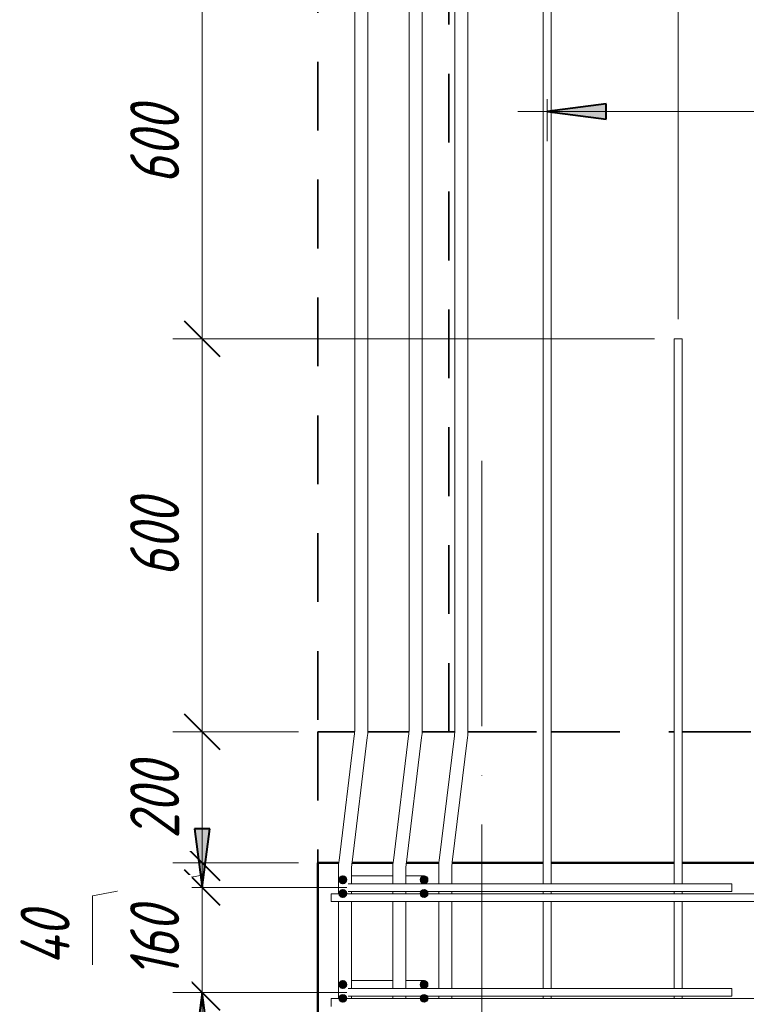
# Model space of a CAD drawing. Header units: millimetres. Extents: x -17457 to 38668, y -1477 to 6786.
# Tile 39 of 104: x -474 to 636, y 3684 to 5188. Entities that reach past the tile are written whole.
import ezdxf

# ---------------------------------------------------------------- set-up
doc = ezdxf.new("R2010")
doc.units = ezdxf.units.MM
doc.linetypes.add('01 Штриховая _4 мм_', pattern=[180, 105, -75])
doc.linetypes.add('ADSK_Линия сетки', pattern=[750, 600, -75, 0, -75])
for name, color, linetype, lineweight in [('A-____-____-DIMS', 211, 'Continuous', 9), ('A-____-____-DIMS-30', 211, 'Continuous', 9), ('A-FLOR-____-OTLN', 192, 'Continuous', 20), ('A-WALL-____-MCUT', 113, 'Continuous', 50), ('A-WALL-____-OTLN', 113, 'Continuous', 20), ('S-GRID-____-OTLN', 1, 'Continuous', 9), ('S-RBAR-____-MCUT', 171, 'Continuous', 20), ('S-RBAR-____-OTLN', 171, 'Continuous', 100)]:
    doc.layers.add(name, color=color, linetype=linetype, lineweight=lineweight)
doc.styles.add('GOST Common_I_1', font='GOST Common Italic.ttf', dxfattribs={"width": 0.8, "height": 75})
doc.dimstyles.new('ADSK_Для_арматуры_Основной_2_5_мм_шаг_кол-во_Стрелки_точный', dxfattribs={"dimscale": 304.8, "dimtxt": 0.247469, "dimasz": 0.295276, "dimexe": 0.147638, "dimexo": 0.000484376, "dimgap": 0.03937, "dimtad": 1, "dimdec": 0, "dimlfac": 304.8, "dimdsep": 46, "dimtxsty": 'GOST Common_I_1', "dimsah": 1, "dimcen": 0.09, "dimdle": 0.147638, "dimazin": 0, "dimtfac": 1, "dimtdec": 4, "dimtix": 1, "dimtmove": 0, "dimatfit": 3, "dimfxl": 1, "dimtvp": 1, "dimtfill": 1, "dimtolj": 1, "dimtzin": 0, "dimarcsym": 2})
doc.dimstyles.new('ADSK_Округление_5мм__Узкий_', dxfattribs={"dimscale": 304.8, "dimtxt": 0.247469, "dimasz": 0.177165, "dimexe": 0.147638, "dimexo": 0.000322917, "dimgap": 0.03937, "dimtad": 1, "dimdec": 0, "dimlfac": 304.8, "dimrnd": 5, "dimdsep": 46, "dimtxsty": 'GOST Common_I_1', "dimblk1": 'OBLIQUE', "dimblk2": 'OBLIQUE', "dimsah": 1, "dimcen": 0.09, "dimdle": 0.147638, "dimazin": 0, "dimtfac": 1, "dimtdec": 4, "dimtix": 1, "dimtmove": 1, "dimatfit": 3, "dimfxl": 1, "dimtvp": 1, "dimtfill": 1, "dimtolj": 1, "dimtzin": 0, "dimlwd": 20, "dimlwe": 20, "dimarcsym": 2})
doc.dimstyles.new('ADSK_Округление_5мм__Узкий__1', dxfattribs={"dimscale": 304.8, "dimtxt": 0.247469, "dimasz": 0.177165, "dimexe": 0.147638, "dimexo": 0.000322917, "dimgap": 0.03937, "dimtad": 1, "dimdec": 0, "dimlfac": 304.8, "dimrnd": 5, "dimdsep": 46, "dimtxsty": 'GOST Common_I_1', "dimblk1": 'OBLIQUE', "dimblk2": 'OBLIQUE', "dimsah": 1, "dimcen": 0.09, "dimdle": 0.147638, "dimazin": 0, "dimtfac": 1, "dimtdec": 4, "dimtix": 1, "dimtmove": 0, "dimatfit": 3, "dimfxl": 1, "dimtvp": 1, "dimtfill": 1, "dimtolj": 1, "dimtzin": 0, "dimlwd": 20, "dimlwe": 20, "dimarcsym": 2})

# ---------------------------------------------------------------- blocks, each defined once
blk = doc.blocks.new('DIMBLOCK113-КЖ1_Р_ВЭ1_Армирование_10')
at = {"layer": 'A-____-____-DIMS-30', "lineweight": 40}
for p, q in [((-195.2, 3702), (-222.2, 3729)), ((-195.2, 3702), (-168.2, 3675)), ((-195.2, 2102), (-222.2, 2129)), ((-195.2, 2102), (-168.2, 2075))]:
    blk.add_line(p, q, dxfattribs=at)
at = {"layer": 'A-____-____-DIMS-30', "lineweight": 20}
for p, q in [((-195.2, 3702), (-240.2, 3702)), ((-195.2, 2102), (-195.2, 3702)), ((-195.2, 3702), (25.7, 3702)), ((-195.2, 2102), (-240.2, 2102)), ((-195.2, 2102), (25.7, 2102))]:
    blk.add_line(p, q, dxfattribs=at)
at = {"layer": 'A-____-____-DIMS-30', "color": 0, "lineweight": 20, "insert": (-305.2, 2823.4), "char_height": 75, "width": 188.699, "attachment_point": 1, "rotation": 90, "line_spacing_factor": 1.022761, "style": 'GOST Common_I_1', "bg_fill": 3, "box_fill_scale": 1.25, "bg_fill_color": 256, "bg_fill_true_color": 13158600, "bg_fill_transparency": 0}
blk.add_mtext('1600', dxfattribs=at)
blk = doc.blocks.new('_Oblique')
at = {"color": 0, "linetype": 'ByBlock', "lineweight": -2}
blk.add_line((-0.5, -0.5), (0.5, 0.5), dxfattribs=at)
blk = doc.blocks.new('DIMBLOCK114-КЖ1_Р_ВЭ1_Армирование_10')
at = {"layer": 'A-____-____-DIMS-30', "lineweight": 40}
for p, q in [((-195.2, 3862), (-222.2, 3889)), ((-195.2, 3862), (-168.2, 3835)), ((-195.2, 3702), (-222.2, 3729)), ((-195.2, 3702), (-168.2, 3675))]:
    blk.add_line(p, q, dxfattribs=at)
at = {"layer": 'A-____-____-DIMS-30', "lineweight": 20}
for p, q in [((-195.2, 3862), (-240.2, 3862)), ((-195.2, 3702), (-195.2, 3862)), ((-195.2, 3862), (25.7, 3862)), ((-195.2, 3702), (-240.2, 3702)), ((-195.2, 3702), (25.7, 3702))]:
    blk.add_line(p, q, dxfattribs=at)
at = {"layer": 'A-____-____-DIMS-30', "color": 0, "lineweight": 20, "insert": (-305.2, 3724.5), "char_height": 75, "width": 138.073, "attachment_point": 1, "rotation": 90, "line_spacing_factor": 1.022761, "style": 'GOST Common_I_1', "bg_fill": 3, "box_fill_scale": 1.25, "bg_fill_color": 256, "bg_fill_true_color": 13158600, "bg_fill_transparency": 0}
blk.add_mtext('160', dxfattribs=at)
blk = doc.blocks.new('DIMBLOCK115-КЖ1_Р_ВЭ1_Армирование_10')
at = {"layer": 'A-____-____-DIMS-30', "lineweight": 40}
for p, q in [((-195.2, 3900), (-222.2, 3927)), ((-195.2, 3900), (-168.2, 3873)), ((-195.2, 3862), (-222.2, 3889)), ((-195.2, 3862), (-168.2, 3835))]:
    blk.add_line(p, q, dxfattribs=at)
at = {"layer": 'A-____-____-DIMS-30', "lineweight": 20}
for p, q in [((-195.2, 3900), (-240.2, 3900)), ((-195.2, 3862), (-195.2, 3900)), ((-195.2, 3900), (-48.3, 3900)), ((-362.5, 3849.7), (-195.2, 3881)), ((-362.5, 3744), (-362.5, 3849.7)), ((-195.2, 3862), (-240.2, 3862)), ((-195.2, 3862), (25.7, 3862))]:
    blk.add_line(p, q, dxfattribs=at)
at = {"layer": 'A-____-____-DIMS-30', "color": 0, "lineweight": 20, "insert": (-472.5, 3744), "char_height": 75, "width": 108.924, "attachment_point": 1, "rotation": 90, "line_spacing_factor": 1.022761, "style": 'GOST Common_I_1', "bg_fill": 3, "box_fill_scale": 1.25, "bg_fill_color": 256, "bg_fill_true_color": 13158600, "bg_fill_transparency": 0}
blk.add_mtext('40', dxfattribs=at)
blk = doc.blocks.new('DIMBLOCK116-КЖ1_Р_ВЭ1_Армирование_10')
at = {"layer": 'A-____-____-DIMS-30', "lineweight": 40}
for p, q in [((-195.2, 4100), (-222.2, 4127)), ((-195.2, 4100), (-168.2, 4073)), ((-195.2, 3900), (-222.2, 3927)), ((-195.2, 3900), (-168.2, 3873))]:
    blk.add_line(p, q, dxfattribs=at)
at = {"layer": 'A-____-____-DIMS-30', "lineweight": 20}
for p, q in [((-195.2, 4100), (-240.2, 4100)), ((-195.2, 3900), (-195.2, 4100)), ((-195.2, 4100), (-48.3, 4100)), ((-195.2, 3900), (-240.2, 3900)), ((-195.2, 3900), (-48.3, 3900))]:
    blk.add_line(p, q, dxfattribs=at)
at = {"layer": 'A-____-____-DIMS-30', "color": 0, "lineweight": 20, "insert": (-305.2, 3936.7), "char_height": 75, "width": 151.88, "attachment_point": 1, "rotation": 90, "line_spacing_factor": 1.022761, "style": 'GOST Common_I_1', "bg_fill": 3, "box_fill_scale": 1.25, "bg_fill_color": 256, "bg_fill_true_color": 13158600, "bg_fill_transparency": 0}
blk.add_mtext('200', dxfattribs=at)
blk = doc.blocks.new('DIMBLOCK117-КЖ1_Р_ВЭ1_Армирование_10')
at = {"layer": 'A-____-____-DIMS-30', "lineweight": 40}
for p, q in [((-195.2, 4700), (-222.2, 4727)), ((-195.2, 4700), (-168.2, 4673)), ((-195.2, 4100), (-222.2, 4127)), ((-195.2, 4100), (-168.2, 4073))]:
    blk.add_line(p, q, dxfattribs=at)
at = {"layer": 'A-____-____-DIMS-30', "lineweight": 20}
for p, q in [((-195.2, 4700), (-240.2, 4700)), ((-195.2, 4100), (-195.2, 4700)), ((-195.2, 4700), (495.7, 4700)), ((-195.2, 4100), (-240.2, 4100)), ((-195.2, 4100), (-48.3, 4100))]:
    blk.add_line(p, q, dxfattribs=at)
at = {"layer": 'A-____-____-DIMS-30', "color": 0, "lineweight": 20, "insert": (-305.2, 4336.7), "char_height": 75, "width": 151.88, "attachment_point": 1, "rotation": 90, "line_spacing_factor": 1.022761, "style": 'GOST Common_I_1', "bg_fill": 3, "box_fill_scale": 1.25, "bg_fill_color": 256, "bg_fill_true_color": 13158600, "bg_fill_transparency": 0}
blk.add_mtext('600', dxfattribs=at)
blk = doc.blocks.new('DIMBLOCK118-КЖ1_Р_ВЭ1_Армирование_10')
at = {"layer": 'A-____-____-DIMS-30', "lineweight": 40}
for p, q in [((-195.2, 5300), (-222.2, 5327)), ((-195.2, 5300), (-168.2, 5273)), ((-195.2, 4700), (-222.2, 4727)), ((-195.2, 4700), (-168.2, 4673))]:
    blk.add_line(p, q, dxfattribs=at)
at = {"layer": 'A-____-____-DIMS-30', "lineweight": 20}
for p, q in [((-195.2, 5300), (-240.2, 5300)), ((-195.2, 4700), (-195.2, 5300)), ((-195.2, 5300), (295.7, 5300)), ((-195.2, 4700), (-240.2, 4700)), ((-195.2, 4700), (495.7, 4700))]:
    blk.add_line(p, q, dxfattribs=at)
at = {"layer": 'A-____-____-DIMS-30', "color": 0, "lineweight": 20, "insert": (-305.2, 4936.7), "char_height": 75, "width": 151.88, "attachment_point": 1, "rotation": 90, "line_spacing_factor": 1.022761, "style": 'GOST Common_I_1', "bg_fill": 3, "box_fill_scale": 1.25, "bg_fill_color": 256, "bg_fill_true_color": 13158600, "bg_fill_transparency": 0}
blk.add_mtext('600', dxfattribs=at)
blk = doc.blocks.new('DIMBLOCK137-КЖ1_Р_ВЭ1_Армирование_10')
at = {"layer": 'A-____-____-DIMS-30', "lineweight": 20}
for p, q in [((331.7, 6469.5), (331.7, 6514.5)), ((531.7, 6469.5), (531.7, 6514.5)), ((331.7, 6469.5), (531.7, 6469.5)), ((331.7, 6469.5), (331.7, 5330)), ((531.7, 6469.5), (531.7, 4730))]:
    blk.add_line(p, q, dxfattribs=at)
at = {"layer": 'A-____-____-DIMS-30', "lineweight": 40}
for p, q in [((331.7, 6469.5), (358.7, 6496.5)), ((531.7, 6469.5), (558.7, 6496.5)), ((331.7, 6469.5), (304.7, 6442.5)), ((531.7, 6469.5), (504.7, 6442.5))]:
    blk.add_line(p, q, dxfattribs=at)
at = {"layer": 'A-____-____-DIMS-30', "color": 0, "lineweight": 20, "insert": (368.4, 6579.5), "char_height": 75, "width": 151.88, "attachment_point": 1, "line_spacing_factor": 1.022761, "style": 'GOST Common_I_1', "bg_fill": 3, "box_fill_scale": 1.25, "bg_fill_color": 256, "bg_fill_true_color": 13158600, "bg_fill_transparency": 0}
blk.add_mtext('200', dxfattribs=at)
blk = doc.blocks.new('DIMBLOCK138-КЖ1_Р_ВЭ1_Армирование_10')
at = {"layer": 'A-____-____-DIMS-30', "lineweight": 20}
for p, q in [((531.7, 6469.5), (531.7, 6514.5)), ((1331.7, 6469.5), (1331.7, 6514.5)), ((531.7, 6469.5), (1331.7, 6469.5)), ((531.7, 6469.5), (531.7, 4730)), ((1331.7, 6469.5), (1331.7, 4730))]:
    blk.add_line(p, q, dxfattribs=at)
at = {"layer": 'A-____-____-DIMS-30', "lineweight": 40}
for p, q in [((531.7, 6469.5), (558.7, 6496.5)), ((1331.7, 6469.5), (1358.7, 6496.5)), ((531.7, 6469.5), (504.7, 6442.5)), ((1331.7, 6469.5), (1304.7, 6442.5))]:
    blk.add_line(p, q, dxfattribs=at)
at = {"layer": 'A-____-____-DIMS-30', "color": 0, "lineweight": 20, "insert": (868.4, 6579.5), "char_height": 75, "width": 151.88, "attachment_point": 1, "line_spacing_factor": 1.022761, "style": 'GOST Common_I_1', "bg_fill": 3, "box_fill_scale": 1.25, "bg_fill_color": 256, "bg_fill_true_color": 13158600, "bg_fill_transparency": 0}
blk.add_mtext('800', dxfattribs=at)
blk = doc.blocks.new('DIMBLOCK171-КЖ1_Р_ВЭ1_Армирование_10')
at = {"layer": 'A-____-____-DIMS-30', "lineweight": 40}
for points in [[(331.7, 5047.2), (421.7, 5035.4), (421.7, 5059.1)], [(1531.7, 5047.2), (1441.7, 5059.1), (1441.7, 5035.4)]]:
    blk.add_hatch(color=256, dxfattribs=at).paths.add_polyline_path(points)
at = {"layer": 'A-____-____-DIMS-30'}
for p, q in [((331.7, 5047.2), (331.7, 5065.9)), ((1531.7, 5047.2), (1531.7, 5065.9)), ((286.7, 5047.2), (1576.7, 5047.2)), ((331.7, 5047.2), (331.7, 5002.2)), ((1531.7, 5047.2), (1531.7, 5002.2))]:
    blk.add_line(p, q, dxfattribs=at)
at = {"layer": 'A-____-____-DIMS-30', "lineweight": 40}
for p, q in [((421.7, 5059.1), (331.7, 5047.2)), ((421.7, 5035.4), (421.7, 5059.1)), ((1531.7, 5047.2), (1441.7, 5059.1)), ((1441.7, 5059.1), (1441.7, 5035.4)), ((331.7, 5047.2), (421.7, 5035.4)), ((1441.7, 5035.4), (1531.7, 5047.2))]:
    blk.add_line(p, q, dxfattribs=at)
at = {"layer": 'A-____-____-DIMS-30', "color": 0, "insert": (723.3, 5157.2), "char_height": 75, "width": 500.13, "attachment_point": 1, "line_spacing_factor": 1.022761, "style": 'GOST Common_I_1', "bg_fill": 3, "box_fill_scale": 1.25, "bg_fill_color": 256, "bg_fill_true_color": 13158600, "bg_fill_transparency": 0}
blk.add_mtext('400x3=1200', dxfattribs=at)
blk = doc.blocks.new('_None')
blk = doc.blocks.new('DIMBLOCK172-КЖ1_Р_ВЭ1_Армирование_10')
at = {"layer": 'A-____-____-DIMS-30', "lineweight": 40}
for points in [[(531.7, 6469.5), (621.7, 6457.6), (621.7, 6481.3)], [(1331.7, 6469.5), (1241.7, 6481.3), (1241.7, 6457.6)]]:
    blk.add_hatch(color=256, dxfattribs=at).paths.add_polyline_path(points)
at = {"layer": 'A-____-____-DIMS-30'}
for p, q in [((531.7, 6469.5), (531.7, 6514.5)), ((1331.7, 6469.5), (1331.7, 6514.5)), ((486.7, 6469.5), (1376.7, 6469.5)), ((531.7, 6469.5), (531.7, 4745)), ((1331.7, 6469.5), (1331.7, 4745))]:
    blk.add_line(p, q, dxfattribs=at)
at = {"layer": 'A-____-____-DIMS-30', "lineweight": 40}
for p, q in [((621.7, 6481.3), (531.7, 6469.5)), ((621.7, 6457.6), (621.7, 6481.3)), ((1331.7, 6469.5), (1241.7, 6481.3)), ((1241.7, 6481.3), (1241.7, 6457.6)), ((531.7, 6469.5), (621.7, 6457.6)), ((1241.7, 6457.6), (1331.7, 6469.5))]:
    blk.add_line(p, q, dxfattribs=at)
at = {"layer": 'A-____-____-DIMS-30', "color": 0, "insert": (738.6, 6579.5), "char_height": 75, "width": 463.311, "attachment_point": 1, "line_spacing_factor": 1.022761, "style": 'GOST Common_I_1', "bg_fill": 3, "box_fill_scale": 1.25, "bg_fill_color": 256, "bg_fill_true_color": 13158600, "bg_fill_transparency": 0}
blk.add_mtext('400x2=800', dxfattribs=at)
blk = doc.blocks.new('DIMBLOCK173-КЖ1_Р_ВЭ1_Армирование_10')
at = {"layer": 'A-____-____-DIMS-30', "lineweight": 40}
for points in [[(-195.2, 3862), (-183.3, 3952), (-207, 3952)], [(-195.2, 3702), (-207, 3612), (-183.3, 3612)], [(-195.2, 2102), (-183.3, 2192), (-207, 2192)]]:
    blk.add_hatch(color=256, dxfattribs=at).paths.add_polyline_path(points)
for p, q in [((-183.3, 3952), (-207, 3952)), ((-207, 3952), (-195.2, 3862)), ((-195.2, 3862), (-183.3, 3952)), ((-195.2, 3702), (-207, 3612)), ((-183.3, 3612), (-195.2, 3702)), ((-207, 3612), (-183.3, 3612)), ((-183.3, 2192), (-207, 2192)), ((-207, 2192), (-195.2, 2102)), ((-195.2, 2102), (-183.3, 2192))]:
    blk.add_line(p, q, dxfattribs=at)
at = {"layer": 'A-____-____-DIMS-30'}
for p, q in [((-195.2, 3862), (-240.2, 3862)), ((-195.2, 3862), (-25.3, 3862)), ((-195.2, 3702), (-240.2, 3702)), ((-195.2, 2057), (-195.2, 3702)), ((-195.2, 3702), (-25.3, 3702)), ((-195.2, 2102), (-240.2, 2102)), ((-195.2, 2102), (-25.3, 2102))]:
    blk.add_line(p, q, dxfattribs=at)
at = {"layer": 'A-____-____-DIMS-30', "color": 0, "insert": (-305.2, 2696.8), "char_height": 75, "width": 492.459, "attachment_point": 1, "rotation": 90, "line_spacing_factor": 1.022761, "style": 'GOST Common_I_1', "bg_fill": 3, "box_fill_scale": 1.25, "bg_fill_color": 256, "bg_fill_true_color": 13158600, "bg_fill_transparency": 0}
blk.add_mtext('200x8=1600', dxfattribs=at)
blk = doc.blocks.new('DIMBLOCK174-КЖ1_Р_ВЭ1_Армирование_10')
at = {"layer": 'A-____-____-DIMS-30', "lineweight": 40}
for points in [[(-195.2, 3862), (-183.3, 3952), (-207, 3952)], [(-195.2, 3702), (-207, 3612), (-183.3, 3612)]]:
    blk.add_hatch(color=256, dxfattribs=at).paths.add_polyline_path(points)
at = {"layer": 'A-____-____-DIMS-30'}
for p, q in [((-195.2, 3702), (-195.2, 4024.8)), ((-195.2, 3862), (-240.2, 3862)), ((-195.2, 3862), (-25.3, 3862)), ((-195.2, 3702), (-240.2, 3702)), ((-195.2, 3702), (-25.3, 3702))]:
    blk.add_line(p, q, dxfattribs=at)
at = {"layer": 'A-____-____-DIMS-30', "lineweight": 40}
for p, q in [((-183.3, 3952), (-207, 3952)), ((-207, 3952), (-195.2, 3862)), ((-195.2, 3862), (-183.3, 3952)), ((-195.2, 3702), (-207, 3612)), ((-183.3, 3612), (-195.2, 3702)), ((-207, 3612), (-183.3, 3612))]:
    blk.add_line(p, q, dxfattribs=at)
at = {"layer": 'A-____-____-DIMS-30', "color": 0, "insert": (-305.2, 3724.5), "char_height": 75, "width": 138.073, "attachment_point": 1, "rotation": 90, "line_spacing_factor": 1.022761, "style": 'GOST Common_I_1', "bg_fill": 3, "box_fill_scale": 1.25, "bg_fill_color": 256, "bg_fill_true_color": 13158600, "bg_fill_transparency": 0}
blk.add_mtext('160', dxfattribs=at)

msp = doc.modelspace()

# ---------------------------------------------------------------- hatches: boundary and pattern name
at = {"layer": 'S-RBAR-____-MCUT'}
h = msp.add_hatch(color=256, dxfattribs=at)
edge = h.paths.add_edge_path()
edge.add_arc((19.6796, 3874), 6, 0, 360)
for points in [[(19.6796, 3868), (24.8757, 3871), (24.8757, 3877), (19.6796, 3880), (14.4834, 3877), (14.4834, 3871)], [(143.6796, 3868), (148.8757, 3871), (148.8757, 3877), (143.6796, 3880), (138.4834, 3877), (138.4834, 3871)], [(19.6796, 3846.9998), (24.8757, 3849.9998), (24.8757, 3855.9998), (19.6796, 3858.9998), (14.4834, 3855.9998), (14.4834, 3849.9998)], [(143.6796, 3846.9998), (148.8757, 3849.9998), (148.8757, 3855.9998), (143.6796, 3858.9998), (138.4834, 3855.9998), (138.4834, 3849.9998)], [(19.6796, 3708), (24.8757, 3711), (24.8757, 3717), (19.6796, 3720), (14.4834, 3717), (14.4834, 3711)], [(143.6796, 3708), (148.8757, 3711), (148.8757, 3717), (143.6796, 3720), (138.4834, 3717), (138.4834, 3711)], [(19.6796, 3686.9998), (24.8757, 3689.9998), (24.8757, 3695.9998), (19.6796, 3698.9998), (14.4834, 3695.9998), (14.4834, 3689.9998)], [(143.6796, 3686.9998), (148.8757, 3689.9998), (148.8757, 3695.9998), (143.6796, 3698.9998), (138.4834, 3695.9998), (138.4834, 3689.9998)]]:
    msp.add_hatch(color=256, dxfattribs=at).paths.add_polyline_path(points)
h = msp.add_hatch(color=256, dxfattribs=at)
edge = h.paths.add_edge_path()
edge.add_arc((143.6796, 3874), 6, 0, 360)
h = msp.add_hatch(color=256, dxfattribs=at)
edge = h.paths.add_edge_path()
edge.add_arc((19.6796, 3852.9998), 6, 0, 360)
h = msp.add_hatch(color=256, dxfattribs=at)
edge = h.paths.add_edge_path()
edge.add_arc((143.6796, 3852.9998), 6, 0, 360)
h = msp.add_hatch(color=256, dxfattribs=at)
edge = h.paths.add_edge_path()
edge.add_arc((19.6796, 3714), 6, 0, 360)
h = msp.add_hatch(color=256, dxfattribs=at)
edge = h.paths.add_edge_path()
edge.add_arc((143.6796, 3714), 6, 0, 360)
h = msp.add_hatch(color=256, dxfattribs=at)
edge = h.paths.add_edge_path()
edge.add_arc((19.6796, 3692.9998), 6, 0, 360)
h = msp.add_hatch(color=256, dxfattribs=at)
edge = h.paths.add_edge_path()
edge.add_arc((143.6796, 3692.9998), 6, 0, 360)

# ---------------------------------------------------------------- linework, layer by layer
at = {"layer": 'A-FLOR-____-OTLN', "linetype": '01 Штриховая _4 мм_', "lineweight": 35}
for p, q in [((-18.3204, 4100), (-18.3204, 3900)), ((181.6796, 4100), (190.6286, 4100)), ((210.6286, 4100), (325.6796, 4100)), ((337.6796, 4100), (525.6796, 4100)), ((537.6796, 4100), (1325.6796, 4100)), ((325.6796, 3900), (186.5175, 3900)), ((525.6796, 3900), (337.6796, 3900)), ((1325.6796, 3900), (537.6796, 3900))]:
    msp.add_line(p, q, dxfattribs=at)
at = {"layer": 'A-WALL-____-MCUT', "linetype": '01 Штриховая _4 мм_', "lineweight": 35}
for p, q in [((-18.3204, 6203.2464), (-18.3204, 4100)), ((181.6796, 4100), (181.6796, 6203.2464)), ((-18.3204, 4100), (37.658, 4100)), ((57.658, 4100), (120.6286, 4100)), ((140.6286, 4100), (181.6796, 4100))]:
    msp.add_line(p, q, dxfattribs=at)
at = {"layer": 'A-WALL-____-MCUT'}
for p, q in [((13.4721, 3900), (-18.3204, 3900)), ((-18.3204, 3900), (-18.3204, -160)), ((96.4427, 3900), (33.547, 3900)), ((166.4427, 3900), (116.5175, 3900))]:
    msp.add_line(p, q, dxfattribs=at)
at = {"layer": 'A-WALL-____-OTLN', "linetype": '01 Штриховая _4 мм_', "lineweight": 35}
for p, q in [((181.6796, 4100), (190.6286, 4100)), ((210.6286, 4100), (325.6796, 4100)), ((337.6796, 4100), (525.6796, 4100)), ((537.6796, 4100), (1325.6796, 4100))]:
    msp.add_line(p, q, dxfattribs=at)
at = {"layer": 'A-WALL-____-OTLN', "lineweight": 50}
for p, q in [((325.6796, 3900), (186.5175, 3900)), ((525.6796, 3900), (337.6796, 3900)), ((1325.6796, 3900), (537.6796, 3900))]:
    msp.add_line(p, q, dxfattribs=at)
at = {"layer": 'S-GRID-____-OTLN', "linetype": 'ADSK_Линия сетки'}
msp.add_line((231.6796, -1142.1765), (231.6796, 4513.6692), dxfattribs=at)
at = {"layer": 'S-RBAR-____-MCUT'}
for p, q in [((19.6796, 3880), (14.4834, 3877)), ((24.8757, 3877), (19.6796, 3880)), ((143.6796, 3880), (138.4834, 3877)), ((148.8757, 3877), (143.6796, 3880)), ((14.4834, 3877), (14.4834, 3871)), ((14.4834, 3871), (19.6796, 3868)), ((19.6796, 3868), (24.8757, 3871)), ((24.8757, 3871), (24.8757, 3877)), ((138.4834, 3877), (138.4834, 3871)), ((138.4834, 3871), (143.6796, 3868)), ((143.6796, 3868), (148.8757, 3871)), ((148.8757, 3871), (148.8757, 3877)), ((19.6796, 3858.9998), (14.4834, 3855.9998)), ((14.4834, 3855.9998), (14.4834, 3849.9998)), ((14.4834, 3849.9998), (19.6796, 3846.9998)), ((24.8757, 3855.9998), (19.6796, 3858.9998)), ((19.6796, 3846.9998), (24.8757, 3849.9998)), ((24.8757, 3849.9998), (24.8757, 3855.9998)), ((143.6796, 3858.9998), (138.4834, 3855.9998)), ((138.4834, 3855.9998), (138.4834, 3849.9998)), ((138.4834, 3849.9998), (143.6796, 3846.9998)), ((148.8757, 3855.9998), (143.6796, 3858.9998)), ((143.6796, 3846.9998), (148.8757, 3849.9998)), ((148.8757, 3849.9998), (148.8757, 3855.9998)), ((19.6796, 3720), (14.4834, 3717)), ((14.4834, 3717), (14.4834, 3711)), ((24.8757, 3717), (19.6796, 3720)), ((24.8757, 3711), (24.8757, 3717)), ((143.6796, 3720), (138.4834, 3717)), ((138.4834, 3717), (138.4834, 3711)), ((148.8757, 3717), (143.6796, 3720)), ((148.8757, 3711), (148.8757, 3717)), ((14.4834, 3711), (19.6796, 3708)), ((19.6796, 3708), (24.8757, 3711)), ((138.4834, 3711), (143.6796, 3708)), ((143.6796, 3708), (148.8757, 3711)), ((19.6796, 3698.9998), (14.4834, 3695.9998)), ((14.4834, 3695.9998), (14.4834, 3689.9998)), ((14.4834, 3689.9998), (19.6796, 3686.9998)), ((24.8757, 3695.9998), (19.6796, 3698.9998)), ((19.6796, 3686.9998), (24.8757, 3689.9998)), ((24.8757, 3689.9998), (24.8757, 3695.9998)), ((143.6796, 3698.9998), (138.4834, 3695.9998)), ((138.4834, 3695.9998), (138.4834, 3689.9998)), ((138.4834, 3689.9998), (143.6796, 3686.9998)), ((148.8757, 3695.9998), (143.6796, 3698.9998)), ((143.6796, 3686.9998), (148.8757, 3689.9998)), ((148.8757, 3689.9998), (148.8757, 3695.9998))]:
    msp.add_line(p, q, dxfattribs=at)
for centre in [(19.6796, 3874), (143.6796, 3874), (19.6796, 3852.9998), (143.6796, 3852.9998), (19.6796, 3714), (143.6796, 3714), (19.6796, 3692.9998), (143.6796, 3692.9998)]:
    msp.add_circle(centre, 6, dxfattribs=at)
at = {"layer": 'S-RBAR-____-OTLN', "lineweight": 20}
for p, q in [((37.7708, 4103.6912), (37.7708, 6097.575)), ((57.7708, 4103.6912), (57.7708, 6097.575)), ((120.7413, 4103.6912), (120.7413, 6097.575)), ((140.7413, 4103.6912), (140.7413, 6097.575)), ((190.7413, 4103.6912), (190.7413, 6097.575)), ((210.7413, 4103.6912), (210.7413, 6097.575)), ((325.6796, 3868), (325.6796, 5300)), ((337.6796, 3868), (337.6796, 5300)), ((537.6796, 4700), (525.6796, 4700)), ((525.6796, 3868), (525.6796, 4700)), ((537.6796, 3868), (537.6796, 4700)), ((13.8012, 3903.5817), (37.1745, 4093.9417)), ((33.6521, 3901.1443), (57.0254, 4091.5043)), ((96.7718, 3903.5817), (120.145, 4093.9417)), ((116.6227, 3901.1443), (139.996, 4091.5043)), ((166.7718, 3903.5817), (190.145, 4093.9417)), ((186.6227, 3901.1443), (209.996, 4091.5043)), ((13.0558, 3852.636), (13.0558, 3891.3948)), ((55.6796, 3880), (32.8768, 3880)), ((33.0558, 3868), (33.0558, 3891.3948)), ((96.0264, 3880), (55.6796, 3880)), ((96.0264, 3868), (96.0264, 3891.3948)), ((116.0264, 3868), (116.0264, 3891.3948)), ((143.6796, 3880), (116.0453, 3880)), ((166.0264, 3868), (166.0264, 3891.3948)), ((186.0264, 3868), (186.0264, 3891.3948)), ((27.7237, 3868), (55.6796, 3868)), ((613.6796, 3868), (55.6796, 3868)), ((613.6796, 3868), (613.6796, 3856)), ((7006.0034, 3852.636), (1.6796, 3852.636)), ((1.6796, 3852.636), (1.6796, 3840.636)), ((27.7237, 3856), (55.6796, 3856)), ((33.0558, 3852.636), (33.0558, 3856)), ((613.6796, 3856), (55.6796, 3856)), ((96.0264, 3852.636), (96.0264, 3856)), ((116.0264, 3852.636), (116.0264, 3856)), ((166.0264, 3852.636), (166.0264, 3856)), ((186.0264, 3852.636), (186.0264, 3856)), ((325.6796, 3852.636), (325.6796, 3856)), ((337.6796, 3852.636), (337.6796, 3856)), ((525.6796, 3852.636), (525.6796, 3856)), ((537.6796, 3852.636), (537.6796, 3856)), ((7611.6806, 3840.636), (1.6796, 3840.636)), ((13.0558, 3692.636), (13.0558, 3840.636)), ((33.0558, 3708), (33.0558, 3840.636)), ((96.0264, 3708), (96.0264, 3840.636)), ((116.0264, 3708), (116.0264, 3840.636)), ((166.0264, 3708), (166.0264, 3840.636)), ((186.0264, 3708), (186.0264, 3840.636)), ((325.6796, 3708), (325.6796, 3840.636)), ((337.6796, 3708), (337.6796, 3840.636)), ((525.6796, 3708), (525.6796, 3840.636)), ((537.6796, 3708), (537.6796, 3840.636)), ((55.6796, 3720), (32.8768, 3720)), ((96.0264, 3720), (55.6796, 3720)), ((143.6796, 3720), (116.0453, 3720)), ((27.7237, 3708), (55.6796, 3708)), ((613.6796, 3708), (55.6796, 3708)), ((613.6796, 3708), (613.6796, 3696)), ((7611.6806, 3692.636), (1.6796, 3692.636)), ((1.6796, 3692.636), (1.6796, 3680.636)), ((27.7237, 3696), (55.6796, 3696)), ((33.0558, 3692.636), (33.0558, 3696)), ((613.6796, 3696), (55.6796, 3696)), ((96.0264, 3692.636), (96.0264, 3696)), ((116.0264, 3692.636), (116.0264, 3696)), ((166.0264, 3692.636), (166.0264, 3696)), ((186.0264, 3692.636), (186.0264, 3696)), ((325.6796, 3692.636), (325.6796, 3696)), ((337.6796, 3692.636), (337.6796, 3696)), ((525.6796, 3692.636), (525.6796, 3696)), ((537.6796, 3692.636), (537.6796, 3696))]:
    msp.add_line(p, q, dxfattribs=at)
for centre, radius, start, end in [((-42.2292, 4103.6912), 80, 353, 360), ((-42.2292, 4103.6912), 100, 353, 360), ((40.7413, 4103.6912), 80, 353, 360), ((40.7413, 4103.6912), 100, 353, 0), ((110.7413, 4103.6912), 80, 353, 360), ((110.7413, 4103.6912), 100, 353, 0), ((113.0558, 3891.3948), 100, 173, 180), ((113.0558, 3891.3948), 80, 173, 180), ((196.0264, 3891.3948), 100, 173, 180), ((196.0264, 3891.3948), 80, 173, 180), ((266.0264, 3891.3948), 100, 173, 180), ((266.0264, 3891.3948), 80, 173, 180), ((143.6796, 3874), 6, 270, 90), ((143.6796, 3714), 6, 270, 90)]:
    msp.add_arc(centre, radius, start, end, dxfattribs=at)

# ---------------------------------------------------------------- next in the draw order: dimensions: what is measured, and where the dimension line sits
at = {"layer": 'A-____-____-DIMS', "lineweight": 20}
dim = msp.add_linear_dim(base=(-195.1961, 3702), p1=(55.6796, 2102), p2=(55.6796, 3702), angle=90, dimstyle='ADSK_Округление_5мм__Узкий__1', override={"dimpost": '<>', "dimfxl": 1600}, dxfattribs=at)
dim.commit()
dim.dimension.update_dxf_attribs({"geometry": 'DIMBLOCK113-КЖ1_Р_ВЭ1_Армирование_10', "text_midpoint": (-245.1791, 2902)})

# ---------------------------------------------------------------- next in the draw order: dimensions: what is measured, and where the dimension line sits
dim = msp.add_linear_dim(base=(-195.1961, 3862), p1=(55.6796, 3702), p2=(55.6796, 3862), angle=90, dimstyle='ADSK_Округление_5мм__Узкий__1', override={"dimpost": '<>', "dimfxl": 160}, dxfattribs=at)
dim.commit()
dim.dimension.update_dxf_attribs({"geometry": 'DIMBLOCK114-КЖ1_Р_ВЭ1_Армирование_10', "text_midpoint": (-245.1791, 3782)})

# ---------------------------------------------------------------- next in the draw order: dimensions: what is measured, and where the dimension line sits
dim = msp.add_linear_dim(base=(-195.1961, 3900), p1=(55.6796, 3862), p2=(-18.3204, 3900), angle=90, dimstyle='ADSK_Округление_5мм__Узкий_', override={"dimpost": '<>', "dimfxl": 83.186537}, dxfattribs=at)
dim.commit()
dim.dimension.update_dxf_attribs({"geometry": 'DIMBLOCK115-КЖ1_Р_ВЭ1_Армирование_10', "text_midpoint": (-422.4877, 3798.4368), "dimtype": 160, "text_rotation": 90})

# ---------------------------------------------------------------- next in the draw order: dimensions: what is measured, and where the dimension line sits
dim = msp.add_linear_dim(base=(-195.1961, 4100), p1=(-18.3204, 3900), p2=(-18.3204, 4100), angle=90, dimstyle='ADSK_Округление_5мм__Узкий__1', override={"dimpost": '<>', "dimfxl": 200}, dxfattribs=at)
dim.commit()
dim.dimension.update_dxf_attribs({"geometry": 'DIMBLOCK116-КЖ1_Р_ВЭ1_Армирование_10', "text_midpoint": (-244.6961, 4000)})

# ---------------------------------------------------------------- next in the draw order: dimensions: what is measured, and where the dimension line sits
dim = msp.add_linear_dim(base=(-195.1961, 4700), p1=(-18.3204, 4100), p2=(525.6796, 4700), angle=90, dimstyle='ADSK_Округление_5мм__Узкий__1', override={"dimpost": '<>', "dimfxl": 809.898759}, dxfattribs=at)
dim.commit()
dim.dimension.update_dxf_attribs({"geometry": 'DIMBLOCK117-КЖ1_Р_ВЭ1_Армирование_10', "text_midpoint": (-244.6961, 4400)})
at = {"layer": 'A-____-____-DIMS'}
dim = msp.add_linear_dim(base=(-195.1961, 3702), p1=(19.6796, 2102), p2=(19.6796, 3702), angle=90, text='200x8=1600', dimstyle='ADSK_Для_арматуры_Основной_2_5_мм_шаг_кол-во_Стрелки_точный', override={"dimpost": '<>', "dimblk1": 'None', "dimblk2": 'None', "dimsah": 1, "dimfxl": 1600}, dxfattribs=at)
dim.commit()
dim.dimension.update_dxf_attribs({"geometry": 'DIMBLOCK173-КЖ1_Р_ВЭ1_Армирование_10', "text_midpoint": (-244.6961, 2902)})

# ---------------------------------------------------------------- next in the draw order: dimensions: what is measured, and where the dimension line sits
at = {"layer": 'A-____-____-DIMS', "lineweight": 20}
dim = msp.add_linear_dim(base=(-195.1961, 5300), p1=(525.6796, 4700), p2=(325.6796, 5300), angle=90, dimstyle='ADSK_Округление_5мм__Узкий__1', override={"dimpost": '<>', "dimfxl": 632.455532}, dxfattribs=at)
dim.commit()
dim.dimension.update_dxf_attribs({"geometry": 'DIMBLOCK118-КЖ1_Р_ВЭ1_Армирование_10', "text_midpoint": (-244.6961, 5000)})
at = {"layer": 'A-____-____-DIMS'}
dim = msp.add_linear_dim(base=(-195.1961, 3862), p1=(19.6796, 3702), p2=(19.6796, 3862), angle=90, text='160', dimstyle='ADSK_Для_арматуры_Основной_2_5_мм_шаг_кол-во_Стрелки_точный', override={"dimpost": '<>', "dimblk1": 'None', "dimblk2": 'None', "dimsah": 1, "dimfxl": 160}, dxfattribs=at)
dim.commit()
dim.dimension.update_dxf_attribs({"geometry": 'DIMBLOCK174-КЖ1_Р_ВЭ1_Армирование_10', "text_midpoint": (-244.6961, 3782)})

# ---------------------------------------------------------------- next in the draw order: dimensions: what is measured, and where the dimension line sits
at = {"layer": 'A-____-____-DIMS', "lineweight": 20}
dim = msp.add_linear_dim(base=(531.6796, 6469.4769), p1=(331.6796, 5300), p2=(531.6796, 4700), dimstyle='ADSK_Округление_5мм__Узкий__1', override={"dimpost": '<>', "dimfxl": 632.455532}, dxfattribs=at)
dim.commit()
dim.dimension.update_dxf_attribs({"geometry": 'DIMBLOCK137-КЖ1_Р_ВЭ1_Армирование_10', "text_midpoint": (431.6796, 6518.9769)})

# ---------------------------------------------------------------- next in the draw order: dimensions: what is measured, and where the dimension line sits
dim = msp.add_linear_dim(base=(1331.6796, 6469.4769), p1=(531.6796, 4700), p2=(1331.6796, 4700), dimstyle='ADSK_Округление_5мм__Узкий__1', override={"dimpost": '<>', "dimfxl": 800}, dxfattribs=at)
dim.commit()
dim.dimension.update_dxf_attribs({"geometry": 'DIMBLOCK138-КЖ1_Р_ВЭ1_Армирование_10', "text_midpoint": (931.6796, 6518.9769)})

# ---------------------------------------------------------------- next in the draw order: dimensions: what is measured, and where the dimension line sits
at = {"layer": 'A-____-____-DIMS'}
dim = msp.add_linear_dim(base=(1531.6796, 5047.2135), p1=(331.6796, 5110.8532), p2=(1531.6796, 5110.8532), text='400x3=1200', dimstyle='ADSK_Для_арматуры_Основной_2_5_мм_шаг_кол-во_Стрелки_точный', override={"dimpost": '<>', "dimblk1": 'None', "dimblk2": 'None', "dimsah": 1, "dimfxl": 1200}, dxfattribs=at)
dim.commit()
dim.dimension.update_dxf_attribs({"geometry": 'DIMBLOCK171-КЖ1_Р_ВЭ1_Армирование_10', "text_midpoint": (931.6796, 5096.7135)})

# ---------------------------------------------------------------- next in the draw order: dimensions: what is measured, and where the dimension line sits
dim = msp.add_linear_dim(base=(1331.6796, 6469.4769), p1=(531.6796, 4700), p2=(1331.6796, 4700), text='400x2=800', dimstyle='ADSK_Для_арматуры_Основной_2_5_мм_шаг_кол-во_Стрелки_точный', override={"dimpost": '<>', "dimblk1": 'None', "dimblk2": 'None', "dimsah": 1, "dimfxl": 800}, dxfattribs=at)
dim.commit()
dim.dimension.update_dxf_attribs({"geometry": 'DIMBLOCK172-КЖ1_Р_ВЭ1_Армирование_10', "text_midpoint": (931.6796, 6518.9769)})

doc.saveas('drawing.dxf')
